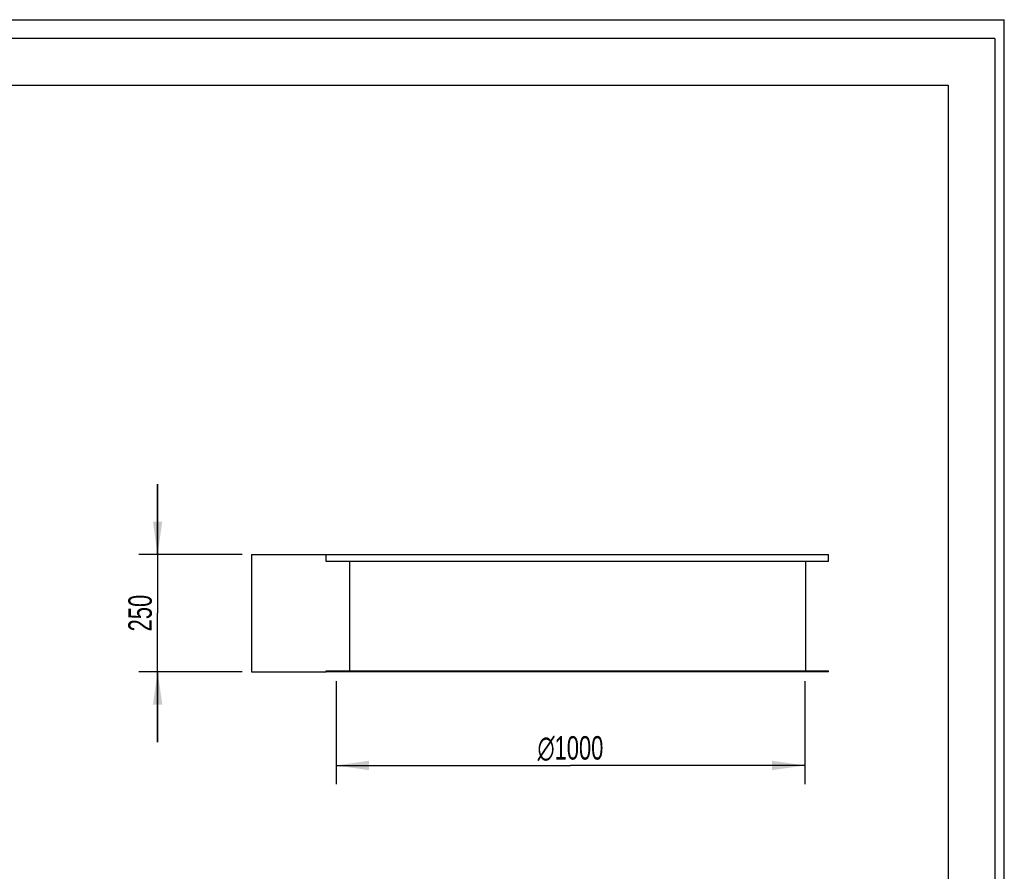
# Model space of a CAD drawing. Header units: millimetres. Extents: x 0 to 4200, y 0 to 5940.
# Tile 42 of 42: x 2100 to 4200, y 4123 to 5940. Entities that reach past the tile are written whole.
import ezdxf

# ---------------------------------------------------------------- set-up
doc = ezdxf.new("R2010")
doc.units = ezdxf.units.MM
doc.header["$LTSCALE"] = 387.2
doc.layers.get('0').update_dxf_attribs({"linetype": 'CONTINUOUS'})
doc.layers.add('_2D-BEM', color=7, linetype='CONTINUOUS')
doc.layers.add('_ACHSEN', color=7, linetype='CONTINUOUS')
doc.styles.get("Standard").update_dxf_attribs({"font": 'txt', "width": 0.7})
doc.styles.add('TEXTSTYLE_4', font='gdt', dxfattribs={"width": 0.7})
doc.dimstyles.new('DIMSTYLE_1', dxfattribs={"dimtxt": 50, "dimasz": 70, "dimexe": 2, "dimexo": 1, "dimtad": 1, "dimdec": 1, "dimtxsty": 'Standard', "dimblk": '_FILLED', "dimblk1": '_FILLED', "dimblk2": '_FILLED', "dimcen": 0.09, "dimadec": 1, "dimazin": 2, "dimtp": 0.8, "dimtm": 0.8, "dimtfac": 1, "dimtdec": 1, "dimtofl": 0, "dimtmove": 0, "dimatfit": 3, "dimldrblk": '_FILLED', "dimfxl": 1, "dimtolj": 1, "dimarcsym": 0})
doc.dimstyles.new('DIMSTYLE_2', dxfattribs={"dimtxt": 50, "dimasz": 70, "dimexe": 2, "dimexo": 1, "dimtad": 1, "dimdec": 1, "dimtxsty": 'Standard', "dimblk": '_FILLED', "dimblk1": '_FILLED', "dimblk2": '_FILLED', "dimcen": 0.09, "dimadec": 1, "dimazin": 2, "dimtp": 0.5, "dimtm": 0.5, "dimtfac": 1, "dimtdec": 1, "dimtofl": 0, "dimtmove": 0, "dimatfit": 3, "dimldrblk": '_FILLED', "dimfxl": 1, "dimtolj": 1, "dimarcsym": 0})

# ---------------------------------------------------------------- blocks, each defined once
blk = doc.blocks.new('_FILLED')
at = {"color": 0, "linetype": 'ByBlock'}
blk.add_solid([(0, 0), (-1, 0.143), (-1, -0.143)], dxfattribs=at)
blk = doc.blocks.new('*D2')
at = {"layer": '_2D-BEM', "color": 2, "linetype": 'Continuous'}
for p, q in [((2774.7, 4529.2), (2774.7, 4309.2)), ((3774.7, 4529.2), (3774.7, 4309.2)), ((2774.7, 4349.2), (3274.7, 4349.2)), ((3774.7, 4349.2), (3274.7, 4349.2))]:
    blk.add_line(p, q, dxfattribs=at)
at = {"layer": '_2D-BEM', "color": 2, "linetype": 'Continuous', "xscale": 70, "yscale": 70, "zscale": 70, "rotation": 180}
blk.add_blockref('_FILLED', (2774.7, 4349.2), dxfattribs=at)
at = {"layer": '_2D-BEM', "color": 2, "linetype": 'Continuous', "xscale": 70, "yscale": 70, "zscale": 70}
blk.add_blockref('_FILLED', (3774.7, 4349.2), dxfattribs=at)
at = {"layer": '_2D-BEM', "color": 2, "linetype": 'Continuous', "insert": (3274.7, 4411.7), "char_height": 50, "width": 319.643, "attachment_point": 2, "line_spacing_factor": 0.9, "style": 'TEXTSTYLE_4'}
blk.add_mtext('{\\Fgdt;n}\\Ftxt;1000', dxfattribs=at)
blk = doc.blocks.new('*D3')
at = {"layer": '_2D-BEM', "color": 2, "linetype": 'Continuous'}
for p, q in [((2394.2, 4799.2), (2394.2, 4949.2)), ((2394.2, 4949.2), (2394.2, 4674.2)), ((2574.2, 4799.2), (2354.2, 4799.2)), ((2394.2, 4399.2), (2394.2, 4674.2)), ((2574.2, 4549.2), (2354.2, 4549.2)), ((2394.2, 4549.2), (2394.2, 4399.2))]:
    blk.add_line(p, q, dxfattribs=at)
at = {"layer": '_2D-BEM', "color": 2, "linetype": 'Continuous', "xscale": 70, "yscale": 70, "zscale": 70}
for p, rotation in [((2394.2, 4799.2), 270), ((2394.2, 4549.2), 90)]:
    blk.add_blockref('_FILLED', p, dxfattribs=dict(at, rotation=rotation))
at = {"layer": '_2D-BEM', "color": 2, "linetype": 'Continuous', "insert": (2331.7, 4674.2), "char_height": 50, "width": 171.429, "attachment_point": 2, "rotation": 90, "line_spacing_factor": 0.9}
blk.add_mtext('250', dxfattribs=at)

msp = doc.modelspace()

# ---------------------------------------------------------------- linework, layer by layer
at = {"color": 7, "linetype": 'Continuous'}
for p, q in [((0, 5940), (4200, 5940)), ((0, 5940), (4200, 5940)), ((4200, 0), (4200, 5940)), ((4200, 0), (4200, 5940)), ((3824.72, 4784.22), (3824.72, 4799.22)), ((3776.72, 4551.22), (3776.72, 4784.22)), ((3824.72, 4549.22), (3824.72, 4551.22))]:
    msp.add_line(p, q, dxfattribs=at)
at = {"color": 3, "linetype": 'Continuous'}
for q in [(0, 5900), (4180, 0)]:
    msp.add_line((4180, 5900), q, dxfattribs=at)
at = {"color": 5, "linetype": 'Continuous'}
for p, q in [((400, 5800), (4080, 5800)), ((4080, 5800), (4080, 100))]:
    msp.add_line(p, q, dxfattribs=at)
at = {"layer": '_ACHSEN', "color": 7, "linetype": 'Continuous'}
for p, q in [((2594.21, 4799.22), (2749.72, 4799.22)), ((2594.21, 4799.22), (2594.21, 4549.22)), ((2749.72, 4799.22), (2753.3, 4799.22)), ((2753.3, 4799.22), (3274.72, 4799.22)), ((2753.3, 4784.22), (2753.3, 4799.22)), ((3274.72, 4799.22), (3705.72, 4799.22)), ((3705.72, 4799.22), (3706.72, 4799.22)), ((3706.72, 4799.22), (3733.72, 4799.22)), ((3733.72, 4799.22), (3760.72, 4799.22)), ((3760.72, 4799.22), (3761.72, 4799.22)), ((3761.72, 4799.22), (3799.72, 4799.22)), ((3799.72, 4799.22), (3804.72, 4799.22)), ((3804.72, 4799.22), (3824.72, 4799.22)), ((2804.21, 4784.22), (2753.3, 4784.22)), ((3776.72, 4784.22), (2804.21, 4784.22)), ((2804.21, 4551.22), (2804.21, 4784.22)), ((3824.72, 4784.22), (3776.72, 4784.22)), ((2594.21, 4549.22), (2753.3, 4549.22)), ((2753.3, 4551.22), (2804.21, 4551.22)), ((2753.3, 4549.22), (2753.3, 4551.22)), ((2774.72, 4549.22), (2753.3, 4549.22)), ((3274.72, 4549.22), (2774.72, 4549.22)), ((2804.21, 4551.22), (3776.72, 4551.22)), ((3774.72, 4549.22), (3274.72, 4549.22)), ((3824.72, 4549.22), (3774.72, 4549.22)), ((3776.72, 4551.22), (3824.72, 4551.22))]:
    msp.add_line(p, q, dxfattribs=at)

# ---------------------------------------------------------------- dimensions: what is measured, and where the dimension line sits
at = {"layer": '_2D-BEM', "color": 2, "linetype": 'Continuous'}
dim = msp.add_linear_dim(base=(2394.21, 4799.22), p1=(2575.21, 4549.22), p2=(2575.21, 4799.22), angle=90, dimstyle='DIMSTYLE_2', dxfattribs=at)
dim.commit()
dim.dimension.update_dxf_attribs({"geometry": '*D3', "text_midpoint": (2394.21, 4667.08), "dimtype": 160})
dim = msp.add_linear_dim(base=(3774.72, 4349.22), p1=(2774.72, 4530.22), p2=(3774.72, 4530.22), text='%%c<>', dimstyle='DIMSTYLE_1', dxfattribs=at)
dim.commit()
dim.dimension.update_dxf_attribs({"geometry": '*D2', "text_midpoint": (3274.72, 4349.22), "dimtype": 160})

doc.saveas('drawing.dxf')
